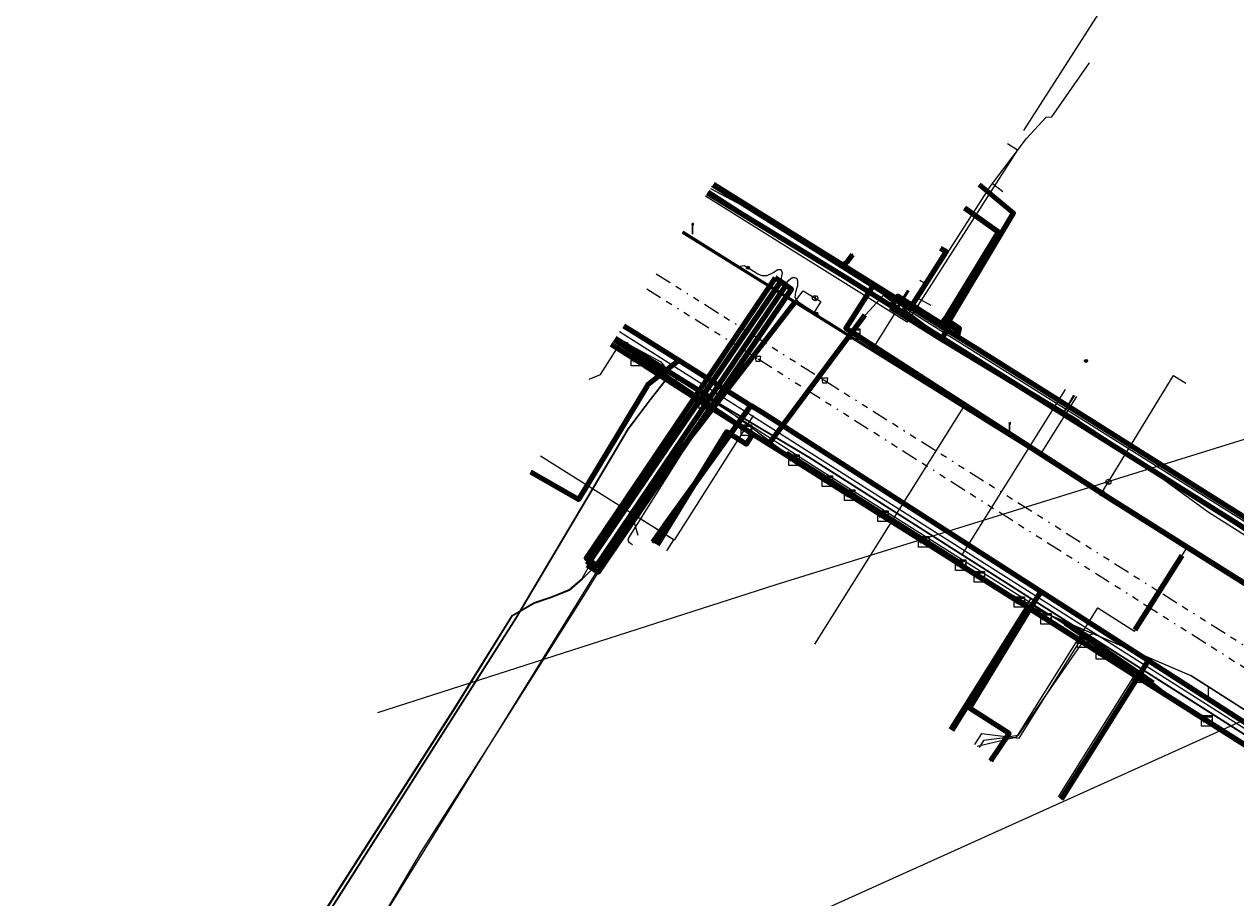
# Model space of a CAD drawing. Header units: metres. Extents: x 153756 to 154348, y 463867 to 464433.
# Tile 4 of 76: x 153756 to 153849, y 464000 to 464067. Entities that reach past the tile are written whole.
import ezdxf
from ezdxf.enums import TextEntityAlignment as Align
from ezdxf.lldxf.tags import DXFTag

# ---------------------------------------------------------------- set-up
doc = ezdxf.new("R2010")
doc.units = ezdxf.units.M
doc.header["$LTSCALE"] = 0.5
doc.linetypes.add('RI-OVERIG-SO', pattern=[17, 5, -2, 2, -2, 0, -2, 2, -2])
doc.layers.get('0').update_dxf_attribs({"linetype": 'CONTINUOUS'})
for name, color, linetype, lineweight in [('B-PV-KL-DATA_COAXKABEL_10_ZIGGO BV-G', 90, 'KL-DATA-SO', 18), ('B-PV-KL-DATA_COAXKABEL_17_ZIGGO BV-G', 90, 'KL-DATA-SO', 18), ('B-PV-KL-DATA_DELTA FIBER NETWERK BV-G', 90, 'KL-DATA-SO', 18), ('B-PV-KL-DATA_DUCT_ZIGGO BV-G', 90, 'CONTINUOUS', 100), ('B-PV-KL-DATA_EUROFIBER NEDERLAND BV-G', 90, 'KL-DATA-SO', 18), ('B-PV-KL-DATA_FORE FREEDOM BV-G', 90, 'KL-DATA-SO', 18), ('B-PV-KL-DATA_HULPSTUK_KPN BV-S', 90, 'CONTINUOUS', 25), ('B-PV-KL-DATA_HULPSTUK_ZIGGO BV-S', 90, 'CONTINUOUS', 25), ('B-PV-KL-DATA_KABELBED_KPN BV-G', 90, 'CONTINUOUS', 100), ('B-PV-KL-DATA_KABELBED_ZIGGO BV-G', 90, 'CONTINUOUS', 100), ('B-PV-KL-DATA_MANTELBUIS_50_ZIGGO BV-G', 90, 'CONTINUOUS', 100), ('B-PV-KL-DATA_MANTELBUIS_FORE FREEDOM BV-G', 90, 'CONTINUOUS', 100), ('B-PV-KL-DATA_MANTELBUIS_REGGEFIBER OPERATOR BV-G', 90, 'CONTINUOUS', 100), ('B-PV-KL-DATA_MANTELBUIS_ZIGGO BV-G', 90, 'CONTINUOUS', 100), ('B-PV-KL-DATA_REGGEFIBER OPERATOR BV-G', 90, 'KL-DATA-SO', 18), ('B-PV-KL-DATA_STEDIN NETBEHEER BV-G', 90, 'KL-DATA-SO', 18), ('B-PV-KL-ET_LS_400 V_STEDIN NETBEHEER BV-G', 190, 'KL-LS-SO', 18), ('B-PV-KL-ET_LS_GEMEENTE AMERSFOORT-S', 190, 'CONTINUOUS', 25), ('B-PV-KL-ET_LS_HULPSTUK_STEDIN NETBEHEER BV-S', 190, 'CONTINUOUS', 25), ('B-PV-KL-ET_LS_MANTELBUIS_POLYETHYLEEN PE_160_STEDIN NETBEHEER BV-G', 190, 'CONTINUOUS', 100), ('B-PV-KL-ET_LS_MANTELBUIS_POLYVINYLCHLORIDE PVC_110_STEDIN NETBEHEER BV-G', 190, 'CONTINUOUS', 100), ('B-PV-KL-ET_MS_10 KV_STEDIN NETBEHEER BV-G', 130, 'KL-MS-SO', 18), ('B-PV-KL-ET_MS_HULPSTUK_STEDIN NETBEHEER BV-S', 130, 'CONTINUOUS', 25), ('B-PV-KL-ET_MS_MANTELBUIS_POLYETHYLEEN PE_160_STEDIN NETBEHEER BV-G', 130, 'CONTINUOUS', 100), ('B-PV-KL-GAS_LD_GRIJS GIETIJZER_118_STEDIN NETBEHEER BV-G', 50, 'KL-GAS_LD-SO', 18), ('B-PV-KL-GAS_LD_HULPSTUK_STEDIN NETBEHEER BV-S', 50, 'CONTINUOUS', 25), ('B-PV-KL-GAS_LD_KOPER_54_STEDIN NETBEHEER BV-G', 50, 'KL-GAS_LD-SO', 18), ('B-PV-KL-GAS_LD_MANTELBUIS_POLYETHYLEEN PE_110_STEDIN NETBEHEER BV-G', 50, 'CONTINUOUS', 100), ('B-PV-KL-GAS_LD_MANTELBUIS_POLYETHYLEEN PE_63_STEDIN NETBEHEER BV-G', 50, 'CONTINUOUS', 100), ('B-PV-KL-GAS_LD_POLYETHYLEEN PE_32_STEDIN NETBEHEER BV-G', 50, 'KL-GAS_LD-SO', 18), ('B-PV-KL-GAS_LD_POLYETHYLEEN PE_40_STEDIN NETBEHEER BV-G', 50, 'KL-GAS_LD-SO', 18), ('B-PV-KL-GAS_LD_POLYVINYLCHLORIDE PVC_32_STEDIN NETBEHEER BV-G', 50, 'KL-GAS_LD-SO', 18), ('B-PV-KL-WATER_100_VITENS-G', 170, 'KL-WATER-SO', 18), ('B-PV-KL-WATER_250_VITENS-G', 170, 'KL-WATER-SO', 18), ('B-PV-KL-WATER_28_VITENS-G', 170, 'KL-WATER-SO', 18), ('B-PV-KL-WATER_32_VITENS-G', 170, 'KL-WATER-SO', 18), ('B-PV-KL-WATER_40_VITENS-G', 170, 'KL-WATER-SO', 18), ('B-PV-KL-WATER_HULPSTUK_VITENS-S', 170, 'CONTINUOUS', 25), ('B-PV-OG-INFO_EUROFIBER NEDERLAND BV-G', 7, 'CONTINUOUS', 18), ('B-PV-OG-INFO_STEDIN NETBEHEER BV-G', 7, 'CONTINUOUS', 18), ('B-PV-OG-INFO_ZIGGO BV-G', 7, 'CONTINUOUS', 18), ('B-PV-RI-VRIJVERVAL_BETON_300_GEMEENTE AMERSFOORT-G', 210, 'RI-OVERIG-SO', 18), ('B-PV-RI-VRIJVERVAL_BETON_600_GEMEENTE AMERSFOORT-G', 210, 'RI-OVERIG-SO', 18), ('B-PV-RI-VRIJVERVAL_HULPSTUK_GEMEENTE AMERSFOORT-S', 210, 'CONTINUOUS', 25)]:
    doc.layers.add(name, color=color, linetype=linetype, lineweight=lineweight)
doc.styles.add('NLCS-ISO', font='txt')
tags = doc.linetypes.add('KL-DATA-SO', pattern='A,4,-1,[101,NLCS.SHX,S=0.5,R=0,X=0,Y=0],-1,4,-1,["D",Standard,S=1,R=0,X=-0.25,Y=-0.5],-1.5', length=12.5).pattern_tags.tags
tags[18] = DXFTag(74, 10)
tags = doc.linetypes.add('KL-GAS_LD-SO', pattern='A,4,-1,[69,NLCS.SHX,S=0.5,R=0,X=0,Y=0],-1,4,-1,["L",Standard,S=1,R=0,X=0.25,Y=-0.5],-2', length=13).pattern_tags.tags
tags[18] = DXFTag(74, 10)
tags = doc.linetypes.add('KL-LS-SO', pattern='A,4,-1,[103,NLCS.SHX,S=0.75,R=0,X=0,Y=0],-1,4,-1,["L",Standard,S=1,R=0,X=0,Y=-0.5],-2', length=13).pattern_tags.tags
tags[18] = DXFTag(74, 10)
tags = doc.linetypes.add('KL-MS-SO', pattern='A,4,-1,[103,NLCS.SHX,S=0.75,R=0,X=0,Y=0],-1,4,-1,["M",Standard,S=1,R=0,X=0,Y=-0.5],-2', length=13).pattern_tags.tags
tags[18] = DXFTag(74, 10)
doc.linetypes.add('KL-WATER-SO', pattern='A,7,-0.5,[168,NLCS.SHX,S=0.75,R=0,X=0.75,Y=0],-2', length=9.5)

# ---------------------------------------------------------------- blocks, each defined once
blk = doc.blocks.new('SKL-WTB_HULP_MOF-SO')
at = {"linetype": 'ByBlock', "lineweight": 18}
h = blk.add_hatch(color=0, dxfattribs=at)
h.dxf.hatch_style = 1
h.paths.add_polyline_path([(-0.5625, 0, 1), (0.5625, 0, 1)])
at = {"color": 0, "linetype": 'ByBlock', "lineweight": 18}
blk.add_circle((0, 0), 0.5625, dxfattribs=at)
at = {"color": 0, "linetype": 'ByBlock', "lineweight": 18, "style": 'NLCS-ISO', "flags": 1}
for tag, p in [('TYPE', (1.5, 0)), ('OMSCHRIJVING', (1.5, -3)), ('LABEL', (1.5, -1.5))]:
    blk.add_attdef(tag, p, '', height=1, dxfattribs=at)
blk = doc.blocks.new('SKL-WTB_HULP_AFSLUITER-SO')
at = {"color": 0, "linetype": 'ByBlock', "lineweight": 18}
blk.add_lwpolyline([(0, 0.8), (0, -0.8)], dxfattribs=at)
blk.add_circle((0, 0), 1, dxfattribs=at)
at = {"color": 0, "linetype": 'ByBlock', "lineweight": 18, "style": 'NLCS-ISO', "flags": 1}
for tag, p in [('TYPE', (1.5, 0)), ('OMSCHRIJVING', (1.5, -3)), ('LABEL', (1.5, -1.5))]:
    blk.add_attdef(tag, p, '', height=1, dxfattribs=at)
blk = doc.blocks.new('SKL-WTB_HULP_T STUK-SO')
at = {"color": 0, "linetype": 'ByBlock', "lineweight": 18}
blk.add_circle((0, 0), 1, dxfattribs=at)
at = {"color": 0, "linetype": 'ByBlock', "lineweight": -2, "style": 'NLCS-ISO'}
blk.add_text('T', height=1, dxfattribs=at).set_placement((0, 0), align=Align.MIDDLE_CENTER)
at = {"color": 0, "linetype": 'ByBlock', "lineweight": 18, "style": 'NLCS-ISO', "flags": 1}
for tag, p in [('TYPE', (1.5, 0)), ('OMSCHRIJVING', (1.5, -3)), ('LABEL', (1.5, -1.5))]:
    blk.add_attdef(tag, p, '', height=1, dxfattribs=at)
blk = doc.blocks.new('SKL-WTB_HULP_KAST-SO')
at = {"color": 0, "linetype": 'ByBlock', "lineweight": 18}
for points in [[(-2, 2), (2, 2), (2, 1.68), (-2, 1.68)], [(-2, 1.52), (2, 1.52), (2, -2), (-2, -2)]]:
    blk.add_lwpolyline(points, close=True, dxfattribs=at)
at = {"color": 0, "linetype": 'ByBlock', "lineweight": 18, "style": 'NLCS-ISO'}
blk.add_text('kast', height=1.5, dxfattribs=at).set_placement((0, 0), align=Align.MIDDLE_CENTER)
at = {"color": 0, "linetype": 'ByBlock', "lineweight": 18, "style": 'NLCS-ISO', "flags": 1}
for tag, p in [('TYPE', (2.5, 0)), ('OMSCHRIJVING', (2.5, -3)), ('LABEL', (2.5, -1.5))]:
    blk.add_attdef(tag, p, '', height=1, dxfattribs=at)
blk = doc.blocks.new('SKL-WTB_HULP_OVERIG-SO')
at = {"color": 0, "linetype": 'ByBlock', "lineweight": 18}
for points in [[(-0.14, 0.14), (0.14, -0.14)], [(0.14, 0.14), (-0.14, -0.14)]]:
    blk.add_lwpolyline(points, dxfattribs=at)
at = {"color": 0, "linetype": 'ByBlock', "lineweight": 18, "style": 'NLCS-ISO', "flags": 1}
for tag, p in [('TYPE', (1.5, 0)), ('OMSCHRIJVING', (1.5, -3)), ('LABEL', (1.5, -1.5))]:
    blk.add_attdef(tag, p, '', height=1, dxfattribs=at)
blk = doc.blocks.new('SRI-HULP_AFVOER_OPVANG-SO')
at = {"color": 0, "linetype": 'ByBlock', "lineweight": 18}
blk.add_lwpolyline([(-0.75, -1), (-1, 1), (1, 1), (0.75, -1)], close=True, dxfattribs=at)
at = {"color": 0, "linetype": 'ByBlock', "lineweight": 18, "style": 'NLCS-ISO', "flags": 1}
for tag, p in [('TYPE', (1.5, 0)), ('OMSCHRIJVING', (1.5, -3)), ('LABEL', (1.5, -1.5))]:
    blk.add_attdef(tag, p, '', height=1, dxfattribs=at)
blk = doc.blocks.new('SKL-ET_LS_MAST-SO')
for p, q in [((-0.05, 2.07), (0.05, 2.07)), ((-0.05, -2), (0.05, -2))]:
    blk.add_line(p, q)
for points in [[(-0.18, 1.76), (-0.22, 1.76), (-0.22, 1.84), (-0.18, 1.84), (-0.18, 1.79)], [(-0.18, 1.49), (-0.22, 1.49), (-0.22, 1.57), (-0.18, 1.57), (-0.18, 1.52)], [(-0.18, 1.79), (-0.05, 1.79)], [(-0.18, 1.76), (-0.05, 1.76)], [(-0.18, 1.52), (-0.05, 1.52)], [(-0.18, 1.49), (-0.05, 1.49)], [(-0.05, -2), (-0.05, 2.07)], [(0.05, -2), (0.05, 2.07)], [(0.18, 1.92), (0.05, 1.92)], [(0.18, 1.89), (0.05, 1.89)], [(0.18, 1.66), (0.05, 1.66)], [(0.18, 1.63), (0.05, 1.63)], [(0.18, 1.39), (0.05, 1.39)], [(0.18, 1.36), (0.05, 1.36)], [(0.18, 1.89), (0.22, 1.89), (0.22, 1.97), (0.18, 1.97), (0.18, 1.92)], [(0.18, 1.63), (0.22, 1.63), (0.22, 1.71), (0.18, 1.71), (0.18, 1.66)], [(0.18, 1.36), (0.22, 1.36), (0.22, 1.44), (0.18, 1.44), (0.18, 1.39)]]:
    blk.add_lwpolyline(points)

msp = doc.modelspace()

# ---------------------------------------------------------------- linework, layer by layer
at = {"layer": 'B-PV-KL-DATA_COAXKABEL_10_ZIGGO BV-G', "ltscale": 0.5, "flags": 128}
for points in [[(153826.197, 464049.967), (153826.635, 464049.727), (153823.865, 464045.388), (153821.076, 464047.17), (153818.97, 464043.873), (153839.025, 464030.972), (153893.348, 463996.729), (153916.228, 463982.511), (153923.418, 463978.047), (153917.893, 463969.328), (153917.034, 463969.871), (153917.095, 463966.781), (153913.454, 463958.198), (153912.23, 463958.969), (153912.769, 463959.811)], [(153912.769, 463959.811), (153912.23, 463958.969), (153913.454, 463958.198), (153917.095, 463966.781), (153917.034, 463969.871), (153897.24, 463982.372), (153873.364, 463997.157), (153868.881, 464000), (153854.101, 464009.187), (153850.289, 464011.562), (153850.267, 464011.571), (153835.011, 464021.251), (153821.809, 464029.567), (153811.877, 464035.814), (153811.379, 464035.037), (153809.899, 464035.985), (153804.605, 464027.377)]]:
    msp.add_lwpolyline(points, dxfattribs=at)
at = {"layer": 'B-PV-KL-DATA_COAXKABEL_17_ZIGGO BV-G', "ltscale": 0.5, "flags": 128}
msp.add_lwpolyline([(153912.769, 463959.811), (153912.23, 463958.969), (153913.454, 463958.198), (153917.095, 463966.781), (153917.034, 463969.871), (153897.24, 463982.372), (153873.364, 463997.157), (153868.881, 464000), (153854.101, 464009.187), (153850.289, 464011.562), (153850.267, 464011.571), (153835.011, 464021.251), (153821.809, 464029.567), (153809.113, 464037.553), (153801.116, 464042.633)], dxfattribs=at)
msp.add_lwpolyline([(153912.769, 463959.811), (153912.23, 463958.969), (153913.454, 463958.198), (153917.095, 463966.781), (153917.034, 463969.871), (153897.24, 463982.372), (153873.364, 463997.157), (153868.881, 464000), (153854.101, 464009.187), (153850.289, 464011.562), (153850.267, 464011.571), (153835.011, 464021.251), (153821.809, 464029.567), (153809.113, 464037.553), (153801.116, 464042.633)], dxfattribs=at)
at = {"layer": 'B-PV-KL-DATA_DELTA FIBER NETWERK BV-G', "ltscale": 0.5, "flags": 128}
for points in [[(153808.558, 464054.362), (153812.44, 464051.881), (153823.336, 464045.169), (153835.615, 464037.498)], [(153808.554, 464038.493), (153807.934, 464038.543), (153801.257, 464042.855)], [(153808.554, 464038.493), (153803.847, 464031.557), (153782.861, 463997.687), (153814.555, 463977.862), (153812.296, 463974.27)], [(153841.108, 464017.664), (153839.817, 464018.584), (153835.266, 464021.554), (153816.857, 464033.179), (153808.554, 464038.493)], [(153835.615, 464037.498), (153836.42, 464038.753)], [(153835.615, 464037.498), (153836.303, 464037.091), (153840.985, 464034.046), (153846.754, 464030.176), (153853.894, 464025.469)], [(153841.108, 464017.664), (153835.147, 464008.18)], [(153917.291, 463970.35), (153914.037, 463971.826), (153907.376, 463975.887), (153891.738, 463985.658), (153872.666, 463997.618), (153868.326, 464000.154), (153861.081, 464004.917), (153845.813, 464014.308), (153841.108, 464017.664)]]:
    msp.add_lwpolyline(points, dxfattribs=at)
at = {"layer": 'B-PV-KL-DATA_DUCT_ZIGGO BV-G', "ltscale": 0.5, "flags": 128}
for points in [[(153827.047, 464013.271), (153832.899, 464022.582), (153850.289, 464011.562), (153854.682, 464008.826), (153897.24, 463982.372), (153917.893, 463969.328), (153923.608, 463978.346), (153924.706, 463977.651), (153927.61, 463978.423), (153938.374, 463995.577), (153940.542, 463998.71), (153943.04, 464002.043), (153944.648, 464004.053), (153947.995, 464007.962), (153953.442, 464013.722), (153956.888, 464017.601), (153992.197, 464060.162), (153990.277, 464064.565), (153985.524, 464070.122), (153983.171, 464072.159), (153975.444, 464076.981), (153973.15, 464077.477), (153973.272, 464077.672)], [(153917.248, 463981.879), (153893.348, 463996.729), (153839.025, 464030.972), (153819.642, 464043.443)]]:
    msp.add_lwpolyline(points, dxfattribs=at)
at = {"layer": 'B-PV-KL-DATA_EUROFIBER NEDERLAND BV-G', "ltscale": 0.5, "flags": 128}
for points in [[(153801.298, 464042.92), (153803.1, 464041.8), (153810.8, 464036.7), (153821.3, 464030), (153832.7, 464022.8), (153845.3, 464017.4), (153916.4, 463972.1), (153917.1, 463970), (153917.6, 463966.8), (153916.2, 463962.8), (153913.2, 463957.4), (153911.4, 463955.5), (153908.8, 463952.2), (153906.8, 463950.6)], [(153801.298, 464042.92), (153803.1, 464041.8), (153810.8, 464036.7), (153821.3, 464030), (153832.7, 464022.8), (153845.3, 464017.4), (153916.4, 463972.1), (153917.1, 463970), (153917.6, 463966.8), (153916.2, 463962.8), (153913.2, 463957.4), (153911.4, 463955.5), (153908.8, 463952.2), (153906.8, 463950.6)], [(153801.326, 464042.963), (153803.136, 464041.84), (153810.761, 464036.688), (153821.301, 464030.029), (153832.718, 464022.817), (153845.256, 464017.427), (153916.373, 463972.05), (153917.132, 463970.049), (153917.646, 463966.793), (153916.2, 463962.811), (153913.156, 463957.383), (153911.375, 463955.49), (153908.822, 463952.185), (153906.839, 463950.601)]]:
    msp.add_lwpolyline(points, dxfattribs=at)
at = {"layer": 'B-PV-KL-DATA_FORE FREEDOM BV-G', "ltscale": 0.5, "flags": 128}
for points in [[(153756.394, 463972.147), (154001.148, 464082.537)], [(153783.33, 464014.6), (153813.665, 464024.37), (154001.148, 464082.537)], [(154001.15, 464082.54), (153990.32, 464056.68), (153971.7, 464033.64), (153948.53, 464006.85), (153928.23, 463979.61), (153885.26, 464005.82), (153878.47, 464010.15), (153872.18, 464014.14), (153862.8, 464020.09), (153856.19, 464024.29), (153808.45, 464054.192)], [(153928.23, 463979.61), (153885.258, 464005.818), (153878.472, 464010.149), (153872.183, 464014.143), (153862.799, 464020.093), (153856.191, 464024.292), (153808.452, 464054.195)]]:
    msp.add_lwpolyline(points, dxfattribs=at)
at = {"layer": 'B-PV-KL-DATA_KABELBED_KPN BV-G', "ltscale": 0.5, "flags": 128}
for points in [[(153808.907, 464054.846), (153818.74, 464048.707), (153827.485, 464043.246), (153828.962, 464042.324), (153895.15, 464000.675)], [(153827.485, 464043.246), (153827.651, 464043.85), (153826.826, 464044.393), (153831.759, 464052.634), (153829.158, 464054.804)], [(153827.485, 464043.246), (153827.476, 464043.697), (153826.394, 464044.408), (153826.739, 464044.88), (153830.613, 464051.203), (153828.046, 464053.022)], [(153819.046, 464048.897), (153819.477, 464049.486)], [(153818.74, 464048.707), (153819.046, 464048.897)], [(153802.07, 464044.07), (153803.135, 464043.403), (153806.27, 464041.438), (153811.754, 464038.003)], [(153803.135, 464043.403), (153806.27, 464041.438)], [(153806.27, 464041.438), (153803.902, 464039.598), (153803.836, 464039.488)], [(153803.836, 464039.488), (153798.616, 464030.841), (153794.986, 464032.902)], [(153811.758, 464038.001), (153805.174, 464028.848), (153805.146, 464028.81)], [(153811.754, 464038.003), (153805.485, 464029.282)], [(153811.754, 464038.003), (153811.758, 464038.001), (153812.603, 464037.472), (153833.853, 464023.828), (153842.045, 464018.568)], [(153805.485, 464029.282), (153805.174, 464028.848), (153805.146, 464028.81), (153805.145, 464028.809), (153804.267, 464027.586)], [(153805.146, 464028.81), (153805.145, 464028.809), (153804.351, 464027.536)], [(153833.554, 464023.402), (153832.86, 464022.303)], [(153833.853, 464023.828), (153833.554, 464023.402)], [(153832.86, 464022.303), (153828.397, 464014.975), (153831.428, 464013.026)], [(153835.413, 464008.013), (153842.045, 464018.568)], [(153842.045, 464018.568), (153858.653, 464007.905), (153859.937, 464007.091), (153868.086, 464001.925)], [(153831.428, 464013.026), (153830.005, 464010.922)]]:
    msp.add_lwpolyline(points, dxfattribs=at)
at = {"layer": 'B-PV-KL-DATA_KABELBED_ZIGGO BV-G', "ltscale": 0.5, "flags": 128}
for points in [[(153826.197, 464049.967), (153826.635, 464049.727), (153823.865, 464045.388), (153821.076, 464047.17), (153818.97, 464043.873), (153819.642, 464043.443)], [(153819.642, 464043.443), (153839.025, 464030.972), (153893.348, 463996.729), (153914.566, 463983.544)], [(153803.036, 464041.413), (153801.116, 464042.633)], [(153803.974, 464040.817), (153803.036, 464041.413)], [(153811.398, 464036.116), (153803.974, 464040.817)], [(153808.197, 464038.129), (153803.974, 464040.817)], [(153811.398, 464036.116), (153803.974, 464040.817)], [(153811.877, 464035.814), (153811.398, 464036.116)], [(153811.877, 464035.814), (153811.379, 464035.037), (153809.899, 464035.985), (153804.605, 464027.377)], [(153815.038, 464033.826), (153811.877, 464035.814)], [(153817.577, 464032.229), (153815.038, 464033.826)], [(153819.271, 464031.164), (153817.577, 464032.229)], [(153821.809, 464029.567), (153819.271, 464031.164)], [(153824.925, 464027.604), (153821.809, 464029.567)], [(153827.734, 464025.835), (153824.925, 464027.604)], [(153829.155, 464024.939), (153827.734, 464025.835)], [(153832.202, 464023.021), (153829.155, 464024.939)], [(153832.899, 464022.582), (153827.047, 464013.271)], [(153832.899, 464022.582), (153832.202, 464023.021)], [(153834.233, 464021.741), (153832.899, 464022.582)], [(153837.037, 464019.965), (153834.233, 464021.741)], [(153838.456, 464019.065), (153837.037, 464019.965)], [(153841.259, 464017.287), (153838.456, 464019.065)], [(153846.479, 464013.975), (153841.259, 464017.287)], [(153849.856, 464011.832), (153846.479, 464013.975)]]:
    msp.add_lwpolyline(points, dxfattribs=at)
at = {"layer": 'B-PV-KL-DATA_MANTELBUIS_50_ZIGGO BV-G', "ltscale": 0.5, "flags": 128}
msp.add_lwpolyline([(153917.248, 463981.879), (153893.348, 463996.729), (153839.025, 464030.972), (153819.642, 464043.443)], dxfattribs=at)
at = {"layer": 'B-PV-KL-DATA_MANTELBUIS_FORE FREEDOM BV-G', "ltscale": 0.5, "flags": 128}
msp.add_lwpolyline([(153928.229, 463979.611), (153919.42, 463985.029), (153915.148, 463987.665), (153902.804, 463995.22), (153895.841, 463999.481), (153892.998, 464001.205), (153819.004, 464047.712), (153808.434, 464054.166)], dxfattribs=at)
at = {"layer": 'B-PV-KL-DATA_MANTELBUIS_REGGEFIBER OPERATOR BV-G', "ltscale": 0.5, "flags": 128}
for points in [[(153836.717, 464036.706), (153831.592, 464039.8), (153826.446, 464042.907), (153824.824, 464044.118), (153823.223, 464045.315)], [(153820.419, 464044.863), (153813.248, 464035.232)], [(153808.668, 464038.57), (153801.413, 464043.101)], [(153814.468, 464034.367), (153827.853, 464025.9)], [(153842.403, 464016.845), (153835.706, 464021.404)]]:
    msp.add_lwpolyline(points, dxfattribs=at)
at = {"layer": 'B-PV-KL-DATA_MANTELBUIS_ZIGGO BV-G', "ltscale": 0.5, "flags": 128}
for points in [[(153811.398, 464036.116), (153803.036, 464041.413)], [(153808.197, 464038.129), (153803.036, 464041.413)], [(153815.038, 464033.826), (153819.271, 464031.164)], [(153821.809, 464029.567), (153817.577, 464032.229)], [(153829.155, 464024.939), (153824.925, 464027.604)], [(153827.734, 464025.835), (153832.202, 464023.021)], [(153838.456, 464019.065), (153834.233, 464021.741)], [(153837.037, 464019.965), (153841.259, 464017.287)], [(153850.703, 464011.3), (153846.479, 464013.975)]]:
    msp.add_lwpolyline(points, dxfattribs=at)
at = {"layer": 'B-PV-KL-DATA_REGGEFIBER OPERATOR BV-G', "ltscale": 0.5, "flags": 128}
for points in [[(153830.158, 464054.906), (153832.731, 464058.328), (153834.243, 464059.949), (153834.671, 464059.968), (153837.551, 464064.096)], [(153808.666, 464054.531), (153812.644, 464052.405), (153820.943, 464047.088), (153821.718, 464046.518), (153821.859, 464046.406)], [(153825.172, 464047.173), (153829.996, 464054.691), (153830.158, 464054.906)], [(153830.151, 464054.896), (153830.949, 464054.294)], [(153824.505, 464046.134), (153825.172, 464047.173)], [(153825.172, 464047.173), (153824.923, 464047.332), (153824.629, 464047.52)], [(153821.859, 464046.406), (153819.975, 464044.339), (153813.247, 464035.232), (153812.357, 464035.883)], [(153821.859, 464046.406), (153819.975, 464044.339), (153813.247, 464035.232), (153812.357, 464035.883)], [(153821.859, 464046.406), (153823.222, 464045.316), (153823.735, 464044.933)], [(153821.859, 464046.406), (153823.222, 464045.316), (153823.735, 464044.933)], [(153823.735, 464044.933), (153824.505, 464046.134)], [(153824.505, 464046.134), (153825.456, 464045.636)], [(153823.735, 464044.933), (153826.446, 464042.907), (153835.559, 464037.405)], [(153823.735, 464044.933), (153826.446, 464042.907), (153835.559, 464037.405)], [(153808.668, 464038.57), (153804.771, 464041.19), (153801.485, 464043.214)], [(153802.733, 464029.598), (153805.447, 464033.834), (153808.161, 464038.07), (153808.668, 464038.57)], [(153812.357, 464035.883), (153808.668, 464038.57)], [(153835.559, 464037.405), (153836.344, 464038.8)], [(153835.559, 464037.405), (153836.717, 464036.706), (153840.781, 464034.105), (153846.593, 464029.888), (153853.933, 464025.246), (153866.287, 464017.689), (153869.362, 464015.684), (153873.013, 464013.273), (153882.474, 464007.718), (153886.392, 464005.169), (153888.714, 464004.016), (153892.322, 464001.429), (153898.581, 463997.548), (153904.915, 463993.93), (153911.477, 463989.502), (153911.551, 463989.382), (153912.546, 463988.514), (153912.669, 463988.101), (153912.693, 463988.018), (153914.008, 463983.581), (153916.575, 463982.143), (153922.076, 463978.287), (153923.845, 463977.007), (153927.171, 463977.503)], [(153835.559, 464037.405), (153836.717, 464036.706), (153840.781, 464034.105), (153846.593, 464029.888), (153853.933, 464025.246)], [(153812.357, 464035.883), (153814.461, 464034.345), (153818.53, 464031.754), (153827.853, 464025.9), (153830.461, 464024.218), (153836.745, 464020.846), (153840.573, 464018.287), (153843.932, 464015.675), (153855.522, 464008.43), (153868.775, 464000.069), (153880.002, 463993.059), (153899.743, 463980.566), (153907.16, 463975.918), (153909.848, 463974.198), (153914.069, 463971.587), (153916.45, 463969.983), (153916.916, 463967.021)], [(153812.357, 464035.883), (153814.461, 464034.345), (153818.53, 464031.754), (153827.853, 464025.9), (153830.461, 464024.218), (153836.745, 464020.846), (153840.573, 464018.287), (153841.451, 464017.604)], [(153771.815, 463996.451), (153775.419, 463994.249), (153782.595, 463996.116), (153783.074, 463996.726), (153783.095, 463998.041), (153786.662, 464004.029), (153792.022, 464012.4), (153799.029, 464023.491), (153800.783, 464026.339), (153802.733, 464029.598)], [(153803.159, 464028.083), (153802.733, 464029.598)], [(153841.451, 464017.604), (153841.175, 464017.249), (153836.673, 464010.373), (153835.253, 464008.114)], [(153841.451, 464017.604), (153843.932, 464015.675), (153855.522, 464008.43), (153868.775, 464000.069), (153880.002, 463993.059), (153899.743, 463980.566), (153907.16, 463975.918), (153909.848, 463974.198), (153914.069, 463971.587), (153916.45, 463969.983), (153916.916, 463967.021)]]:
    msp.add_lwpolyline(points, dxfattribs=at)
at = {"layer": 'B-PV-KL-DATA_STEDIN NETBEHEER BV-G', "ltscale": 0.5, "flags": 128}
for points in [[(153876.229, 464012.249), (153864.531, 464019.623), (153823.336, 464045.471), (153808.749, 464054.663)], [(153806.549, 464051.195), (153821.219, 464042.077), (153858.808, 464018.62), (153873.229, 464010.129), (153875.779, 464008.43)]]:
    msp.add_lwpolyline(points, dxfattribs=at)
at = {"layer": 'B-PV-KL-ET_LS_400 V_STEDIN NETBEHEER BV-G', "ltscale": 0.5, "flags": 128}
for points in [[(153832.532, 464058.945), (153847.959, 464083.002), (153832.842, 464092.636)], [(153831.305, 464057.943), (153832.064, 464057.47), (153823.655, 464044.328), (153808.28, 464053.924)], [(153823.685, 464046.786), (153822.679, 464045.173), (153822.488, 464045.056)], [(153801.451, 464043.16), (153804.883, 464041.329), (153805.228, 464040.878), (153805.3, 464040.507), (153805.21, 464039.911), (153804.068, 464038.456), (153802.387, 464036.22), (153793.824, 464021.787), (153779.961, 464000), (153779.064, 463998.817), (153778.571, 463997.756), (153776.749, 463994.589), (153776.283, 463993.977), (153773.571, 463989.906), (153772.925, 463989.384), (153771.438, 463989.662), (153768.617, 463991.411)], [(153799.438, 464039.987), (153800.293, 464040.342), (153801.894, 464042.871), (153802.523, 464042.469)], [(153802.258, 464042.698), (153803.689, 464041.781)], [(153802.739, 464042.33), (153806.686, 464039.803), (153806.923, 464039.711), (153809.449, 464038.092), (153816.215, 464034.061), (153857.135, 464008.002)], [(153803.689, 464041.781), (153806.739, 464039.831), (153806.896, 464039.668), (153808.207, 464038.829)], [(153777.589, 463995.823), (153778.016, 463996.675), (153778.615, 463997.733), (153779.107, 463998.791), (153780.02, 464000), (153793.866, 464021.761), (153802.429, 464036.192), (153804.108, 464038.425), (153805.249, 464039.88), (153806.21, 464039.96), (153808.161, 464038.722)], [(153835.696, 464039.207), (153827.808, 464026.619)], [(153802.719, 464027.383), (153802.509, 464027.522), (153802.445, 464027.604), (153802.411, 464027.756), (153802.457, 464027.904), (153808.757, 464037.929), (153808.834, 464038.001), (153809.019, 464038.094), (153809.226, 464038.111), (153809.424, 464038.05)], [(153808.161, 464038.722), (153808.3, 464038.651), (153808.463, 464038.665), (153809.424, 464038.05)], [(153857.108, 464007.96), (153816.189, 464034.018), (153809.424, 464038.05)], [(153826.872, 464013.381), (153833.081, 464023.261)], [(153828.809, 464012.164), (153829.341, 464013.01), (153832.181, 464012.643), (153837.098, 464020.466), (153837.784, 464020.242), (153837.795, 464020.259)]]:
    msp.add_lwpolyline(points, dxfattribs=at)
at = {"layer": 'B-PV-KL-ET_LS_MANTELBUIS_POLYETHYLEEN PE_160_STEDIN NETBEHEER BV-G', "ltscale": 0.5, "flags": 128}
for points in [[(153813.604, 464047.717), (153799.19, 464026.365), (153800.018, 464025.806), (153814.432, 464047.158), (153813.604, 464047.717)], [(153799.289, 464025.857), (153800.115, 464025.293), (153814.834, 464046.851), (153814.008, 464047.415), (153799.289, 464025.857)]]:
    msp.add_lwpolyline(points, dxfattribs=at)
at = {"layer": 'B-PV-KL-ET_LS_MANTELBUIS_POLYVINYLCHLORIDE PVC_110_STEDIN NETBEHEER BV-G', "ltscale": 0.5, "flags": 128}
msp.add_lwpolyline([(153822.392, 464045.475), (153826.276, 464043.036), (153826.808, 464043.882), (153822.924, 464046.321), (153822.392, 464045.475)], dxfattribs=at)
at = {"layer": 'B-PV-KL-ET_MS_10 KV_STEDIN NETBEHEER BV-G', "ltscale": 0.5, "flags": 128}
for points in [[(153806.522, 464051.153), (153821.193, 464042.035), (153858.794, 464018.571), (153873.204, 464010.086), (153901.077, 463991.502), (153917.204, 463981.868)], [(153806.549, 464051.195), (153810.749, 464048.584), (153811.259, 464048.652), (153811.519, 464048.489)], [(153768.758, 463991.634), (153770.661, 463990.447), (153772.177, 463989.981), (153773.439, 463990.329), (153773.964, 463990.808), (153774.749, 463992.07), (153775.823, 463993.658), (153777.776, 463996.893), (153779.014, 463999.082), (153789.079, 464014.777), (153793.559, 464021.999), (153795.244, 464022.985), (153796.603, 464023.443), (153797.902, 464023.968), (153798.884, 464024.818), (153799.602, 464026.09), (153814.025, 464047.438), (153814.158, 464048.108), (153814.055, 464048.319), (153813.812, 464048.334), (153813.439, 464048.106), (153812.951, 464047.865), (153812.621, 464047.863), (153812.27, 464047.991), (153811.519, 464048.489)], [(153768.731, 463991.592), (153770.64, 463990.401), (153772.176, 463989.929), (153773.464, 463990.284), (153774.003, 463990.775), (153774.791, 463992.043), (153775.865, 463993.631), (153777.819, 463996.867), (153779.057, 463999.056), (153789.122, 464014.75), (153793.595, 464021.962), (153795.265, 464022.939), (153796.62, 464023.396), (153797.928, 464023.925), (153798.916, 464024.78), (153799.704, 464025.572), (153814.351, 464047.184), (153814.64, 464047.541), (153814.892, 464047.731), (153815.099, 464047.75), (153815.244, 464047.663), (153815.307, 464047.476), (153815.301, 464047.115), (153815.135, 464046.626), (153815.1, 464046.223), (153815.32, 464045.91), (153816.723, 464044.99)], [(153816.723, 464044.99), (153816.917, 464044.866), (153817.003, 464044.697), (153858.808, 464018.62), (153873.229, 464010.129)]]:
    msp.add_lwpolyline(points, dxfattribs=at)
at = {"layer": 'B-PV-KL-ET_MS_MANTELBUIS_POLYETHYLEEN PE_160_STEDIN NETBEHEER BV-G', "ltscale": 0.5, "flags": 128}
for points in [[(153813.604, 464047.717), (153799.19, 464026.365), (153800.018, 464025.806), (153814.432, 464047.158), (153813.604, 464047.717)], [(153799.289, 464025.857), (153800.115, 464025.293), (153814.834, 464046.851), (153814.008, 464047.415), (153799.289, 464025.857)]]:
    msp.add_lwpolyline(points, dxfattribs=at)
at = {"layer": 'B-PV-KL-GAS_LD_GRIJS GIETIJZER_118_STEDIN NETBEHEER BV-G', "ltscale": 0.5, "flags": 128}
for points in [[(153806.595, 464051.268), (153838.465, 464031.322)], [(153838.465, 464031.322), (153839.399, 464030.737), (153864.085, 464015.677), (153889.783, 464000), (153895.226, 463996.695)]]:
    msp.add_lwpolyline(points, dxfattribs=at)
at = {"layer": 'B-PV-KL-GAS_LD_KOPER_54_STEDIN NETBEHEER BV-G', "ltscale": 0.5, "flags": 128}
for points in [[(153838.988, 464032.175), (153843.944, 464040.268), (153844.892, 464039.687)], [(153838.465, 464031.322), (153838.988, 464032.175)]]:
    msp.add_lwpolyline(points, dxfattribs=at)
at = {"layer": 'B-PV-KL-GAS_LD_MANTELBUIS_POLYETHYLEEN PE_110_STEDIN NETBEHEER BV-G', "ltscale": 0.5, "flags": 128}
msp.add_lwpolyline([(153841.032, 464020.9), (153844.597, 464026.572)], dxfattribs=at)
at = {"layer": 'B-PV-KL-GAS_LD_MANTELBUIS_POLYETHYLEEN PE_63_STEDIN NETBEHEER BV-G', "ltscale": 0.5, "flags": 128}
msp.add_lwpolyline([(153802.828, 464030.006), (153815.058, 464045.831)], dxfattribs=at)
at = {"layer": 'B-PV-KL-GAS_LD_POLYETHYLEEN PE_32_STEDIN NETBEHEER BV-G', "ltscale": 0.5, "flags": 128}
for points in [[(153823.769, 464046.733), (153820.982, 464042.264)], [(153828.979, 464012.058), (153832.012, 464012.75), (153838.185, 464022.571), (153840.979, 464020.815), (153844.937, 464027.113), (153845.306, 464027.134)]]:
    msp.add_lwpolyline(points, dxfattribs=at)
at = {"layer": 'B-PV-KL-GAS_LD_POLYETHYLEEN PE_40_STEDIN NETBEHEER BV-G', "ltscale": 0.5, "flags": 128}
for points in [[(153805.34, 464026.914), (153805.872, 464027.761), (153802.679, 464029.768), (153802.828, 464030.006), (153815.735, 464046.732), (153816.636, 464046.169)], [(153816.636, 464046.169), (153817.065, 464045.901), (153816.532, 464045.049)], [(153816.617, 464019.827), (153827.971, 464037.89)]]:
    msp.add_lwpolyline(points, dxfattribs=at)
at = {"layer": 'B-PV-KL-GAS_LD_POLYVINYLCHLORIDE PVC_32_STEDIN NETBEHEER BV-G', "ltscale": 0.5, "flags": 128}
msp.add_lwpolyline([(153836.543, 464038.676), (153833.775, 464034.258)], dxfattribs=at)
at = {"layer": 'B-PV-KL-WATER_100_VITENS-G', "ltscale": 0.5, "flags": 128}
msp.add_lwpolyline([(153901.675, 463991.185), (153817.762, 464044.278), (153806.557, 464051.208)], dxfattribs=at)
at = {"layer": 'B-PV-KL-WATER_250_VITENS-G', "ltscale": 0.5, "flags": 128}
msp.add_lwpolyline([(153801.749, 464043.63), (153903.053, 463979.325), (153912.261, 463973.38)], dxfattribs=at)
at = {"layer": 'B-PV-KL-WATER_28_VITENS-G', "ltscale": 0.5, "flags": 128}
msp.add_lwpolyline([(153811.909, 464037.181), (153805.898, 464027.74), (153798.588, 464032.323), (153795.727, 464034.139)], dxfattribs=at)
at = {"layer": 'B-PV-KL-WATER_32_VITENS-G', "ltscale": 0.5, "flags": 128}
msp.add_lwpolyline([(153830.896, 464012.654), (153829.477, 464012.489), (153829.141, 464011.955)], dxfattribs=at)
at = {"layer": 'B-PV-KL-WATER_40_VITENS-G', "ltscale": 0.5, "flags": 128}
msp.add_lwpolyline([(153837.975, 464020.635), (153837.332, 464020.451), (153832.085, 464012.847), (153830.896, 464012.654)], dxfattribs=at)
at = {"layer": 'B-PV-OG-INFO_EUROFIBER NEDERLAND BV-G', "ltscale": 0.5, "flags": 128}
msp.add_lwpolyline([(153916.372, 463972.051), (153845.256, 464017.427)], dxfattribs=at)
at = {"layer": 'B-PV-OG-INFO_STEDIN NETBEHEER BV-G', "ltscale": 0.5, "flags": 128}
for points in [[(153813.604, 464047.717), (153799.19, 464026.365), (153800.018, 464025.806), (153814.432, 464047.158), (153813.604, 464047.717)], [(153813.604, 464047.717), (153799.19, 464026.365), (153800.018, 464025.806), (153814.432, 464047.158), (153813.604, 464047.717)], [(153799.289, 464025.857), (153800.115, 464025.293), (153814.834, 464046.851), (153814.008, 464047.415), (153799.289, 464025.857)], [(153799.289, 464025.857), (153800.115, 464025.293), (153814.834, 464046.851), (153814.008, 464047.415), (153799.289, 464025.857)], [(153802.828, 464030.006), (153815.058, 464045.831)], [(153841.032, 464020.9), (153844.597, 464026.572)]]:
    msp.add_lwpolyline(points, dxfattribs=at)
at = {"layer": 'B-PV-OG-INFO_ZIGGO BV-G', "ltscale": 0.5, "flags": 128}
msp.add_lwpolyline([(153917.248, 463981.879), (153893.348, 463996.729), (153839.025, 464030.972), (153819.642, 464043.443)], dxfattribs=at)
at = {"layer": 'B-PV-RI-VRIJVERVAL_BETON_300_GEMEENTE AMERSFOORT-G', "ltscale": 0.5, "flags": 128}
for points in [[(153803.811, 464046.88), (153812.29, 464041.55)], [(153812.29, 464041.55), (153851.05, 464016.94)]]:
    msp.add_lwpolyline(points, dxfattribs=at)
at = {"layer": 'B-PV-RI-VRIJVERVAL_BETON_600_GEMEENTE AMERSFOORT-G', "ltscale": 0.5, "flags": 128}
for points in [[(153804.54, 464048.028), (153817.38, 464039.89)], [(153817.38, 464039.89), (153853.63, 464017.01)]]:
    msp.add_lwpolyline(points, dxfattribs=at)

# ---------------------------------------------------------------- block references
at = {"layer": 'B-PV-KL-DATA_HULPSTUK_KPN BV-S', "xscale": 0.2, "yscale": 0.2, "zscale": 0.2}
for name, p in [('SKL-WTB_HULP_OVERIG-SO', (153829.158, 464054.804)), ('SKL-WTB_HULP_OVERIG-SO', (153828.046, 464053.022)), ('SKL-WTB_HULP_MOF-SO', (153819.046, 464048.897)), ('SKL-WTB_HULP_OVERIG-SO', (153819.477, 464049.486)), ('SKL-WTB_HULP_MOF-SO', (153818.74, 464048.707)), ('SKL-WTB_HULP_OVERIG-SO', (153818.74, 464048.707)), ('SKL-WTB_HULP_OVERIG-SO', (153819.046, 464048.897)), ('SKL-WTB_HULP_OVERIG-SO', (153819.046, 464048.897)), ('SKL-WTB_HULP_MOF-SO', (153802.626, 464043.721)), ('SKL-WTB_HULP_MOF-SO', (153803.135, 464043.403)), ('SKL-WTB_HULP_OVERIG-SO', (153803.135, 464043.403)), ('SKL-WTB_HULP_MOF-SO', (153826.035, 464044.151)), ('SKL-WTB_HULP_MOF-SO', (153827.485, 464043.246)), ('SKL-WTB_HULP_OVERIG-SO', (153827.485, 464043.246)), ('SKL-WTB_HULP_OVERIG-SO', (153827.485, 464043.246)), ('SKL-WTB_HULP_MOF-SO', (153830.189, 464041.552)), ('SKL-WTB_HULP_MOF-SO', (153806.27, 464041.439)), ('SKL-WTB_HULP_OVERIG-SO', (153806.27, 464041.438)), ('SKL-WTB_HULP_OVERIG-SO', (153806.27, 464041.438)), ('SKL-WTB_HULP_MOF-SO', (153837.277, 464041.388)), ('SKL-WTB_HULP_MOF-SO', (153803.836, 464039.488)), ('SKL-WTB_HULP_OVERIG-SO', (153803.836, 464039.488)), ('SKL-WTB_HULP_OVERIG-SO', (153803.836, 464039.488)), ('SKL-WTB_HULP_MOF-SO', (153834.169, 464039.048)), ('SKL-WTB_HULP_MOF-SO', (153811.758, 464038.001)), ('SKL-WTB_HULP_OVERIG-SO', (153811.754, 464038.003)), ('SKL-WTB_HULP_OVERIG-SO', (153811.754, 464038.003)), ('SKL-WTB_HULP_OVERIG-SO', (153811.754, 464038.003)), ('SKL-WTB_HULP_OVERIG-SO', (153811.758, 464038.001)), ('SKL-WTB_HULP_MOF-SO', (153835.438, 464038.249)), ('SKL-WTB_HULP_MOF-SO', (153837.3, 464037.077)), ('SKL-WTB_HULP_MOF-SO', (153842.899, 464033.554)), ('SKL-WTB_HULP_MOF-SO', (153842.899, 464033.554)), ('SKL-WTB_HULP_MOF-SO', (153819.595, 464032.982)), ('SKL-WTB_HULP_MOF-SO', (153843.576, 464033.128)), ('SKL-WTB_HULP_MOF-SO', (153805.146, 464028.81)), ('SKL-WTB_HULP_OVERIG-SO', (153805.146, 464028.81)), ('SKL-WTB_HULP_OVERIG-SO', (153805.146, 464028.81)), ('SKL-WTB_HULP_OVERIG-SO', (153805.485, 464029.282)), ('SKL-WTB_HULP_OVERIG-SO', (153805.485, 464029.282)), ('SKL-WTB_HULP_OVERIG-SO', (153804.267, 464027.586)), ('SKL-WTB_HULP_OVERIG-SO', (153804.351, 464027.536)), ('SKL-WTB_HULP_MOF-SO', (153833.554, 464023.402)), ('SKL-WTB_HULP_OVERIG-SO', (153833.554, 464023.402)), ('SKL-WTB_HULP_OVERIG-SO', (153833.554, 464023.402)), ('SKL-WTB_HULP_MOF-SO', (153833.853, 464023.828)), ('SKL-WTB_HULP_OVERIG-SO', (153833.853, 464023.828)), ('SKL-WTB_HULP_MOF-SO', (153832.86, 464022.303)), ('SKL-WTB_HULP_OVERIG-SO', (153832.86, 464022.303)), ('SKL-WTB_HULP_OVERIG-SO', (153832.86, 464022.303)), ('SKL-WTB_HULP_OVERIG-SO', (153842.045, 464018.568)), ('SKL-WTB_HULP_OVERIG-SO', (153842.045, 464018.568)), ('SKL-WTB_HULP_OVERIG-SO', (153842.045, 464018.568)), ('SKL-WTB_HULP_MOF-SO', (153842.765, 464018.105)), ('SKL-WTB_HULP_MOF-SO', (153843.102, 464017.89)), ('SKL-WTB_HULP_MOF-SO', (153831.428, 464013.026)), ('SKL-WTB_HULP_OVERIG-SO', (153831.428, 464013.026)), ('SKL-WTB_HULP_OVERIG-SO', (153831.428, 464013.026)), ('SKL-WTB_HULP_OVERIG-SO', (153830.005, 464010.922)), ('SKL-WTB_HULP_MOF-SO', (153836.001, 464008.941)), ('SKL-WTB_HULP_OVERIG-SO', (153835.413, 464008.013))]:
    msp.add_blockref(name, p, dxfattribs=at)
at = {"layer": 'B-PV-KL-DATA_HULPSTUK_ZIGGO BV-S', "xscale": 0.2, "yscale": 0.2, "zscale": 0.2}
for p in [(153819.642, 464043.443), (153803.036, 464041.413), (153803.036, 464041.413), (153808.197, 464038.129), (153811.398, 464036.116), (153815.038, 464033.826), (153817.577, 464032.229), (153819.271, 464031.164), (153821.809, 464029.567), (153824.925, 464027.604), (153827.734, 464025.835), (153829.155, 464024.939), (153832.202, 464023.021), (153834.233, 464021.741), (153837.037, 464019.965), (153838.456, 464019.065), (153841.259, 464017.287), (153846.479, 464013.975)]:
    msp.add_blockref('SKL-WTB_HULP_KAST-SO', p, dxfattribs=at)
at = {"layer": 'B-PV-KL-ET_LS_GEMEENTE AMERSFOORT-S', "xscale": 0.2, "yscale": 0.2, "zscale": 0.2}
for p in [(153807.32, 464051.457), (153831.468, 464036.293), (153846.606, 464016.182)]:
    msp.add_blockref('SKL-ET_LS_MAST-SO', p, dxfattribs=at)
at = {"layer": 'B-PV-KL-ET_LS_HULPSTUK_STEDIN NETBEHEER BV-S', "xscale": 0.2, "yscale": 0.2, "zscale": 0.2}
for p in [(153802.258, 464042.698), (153802.739, 464042.33), (153803.689, 464041.781), (153808.161, 464038.722)]:
    msp.add_blockref('SKL-WTB_HULP_MOF-SO', p, dxfattribs=at)
at = {"layer": 'B-PV-KL-ET_MS_HULPSTUK_STEDIN NETBEHEER BV-S', "xscale": 0.2, "yscale": 0.2, "zscale": 0.2}
for p in [(153811.519, 464048.489), (153816.723, 464044.99)]:
    msp.add_blockref('SKL-WTB_HULP_MOF-SO', p, dxfattribs=at)
at = {"layer": 'B-PV-KL-GAS_LD_HULPSTUK_STEDIN NETBEHEER BV-S', "xscale": 0.2, "yscale": 0.2, "zscale": 0.2}
for name, p in [('SKL-WTB_HULP_AFSLUITER-SO', (153816.636, 464046.169)), ('SKL-WTB_HULP_AFSLUITER-SO', (153838.988, 464032.175)), ('SKL-WTB_HULP_T STUK-SO', (153838.465, 464031.322))]:
    msp.add_blockref(name, p, dxfattribs=at)
at = {"layer": 'B-PV-KL-WATER_HULPSTUK_VITENS-S', "xscale": 0.2, "yscale": 0.2, "zscale": 0.2}
for p in [(153811.909, 464037.181), (153814.566, 464035.494), (153837.975, 464020.635), (153830.896, 464012.654)]:
    msp.add_blockref('SKL-WTB_HULP_OVERIG-SO', p, dxfattribs=at)
at = {"layer": 'B-PV-RI-VRIJVERVAL_HULPSTUK_GEMEENTE AMERSFOORT-S', "xscale": 0.2, "yscale": 0.2, "zscale": 0.2}
for p in [(153812.29, 464041.55), (153817.38, 464039.89)]:
    msp.add_blockref('SRI-HULP_AFVOER_OPVANG-SO', p, dxfattribs=at)

doc.saveas('drawing.dxf')
